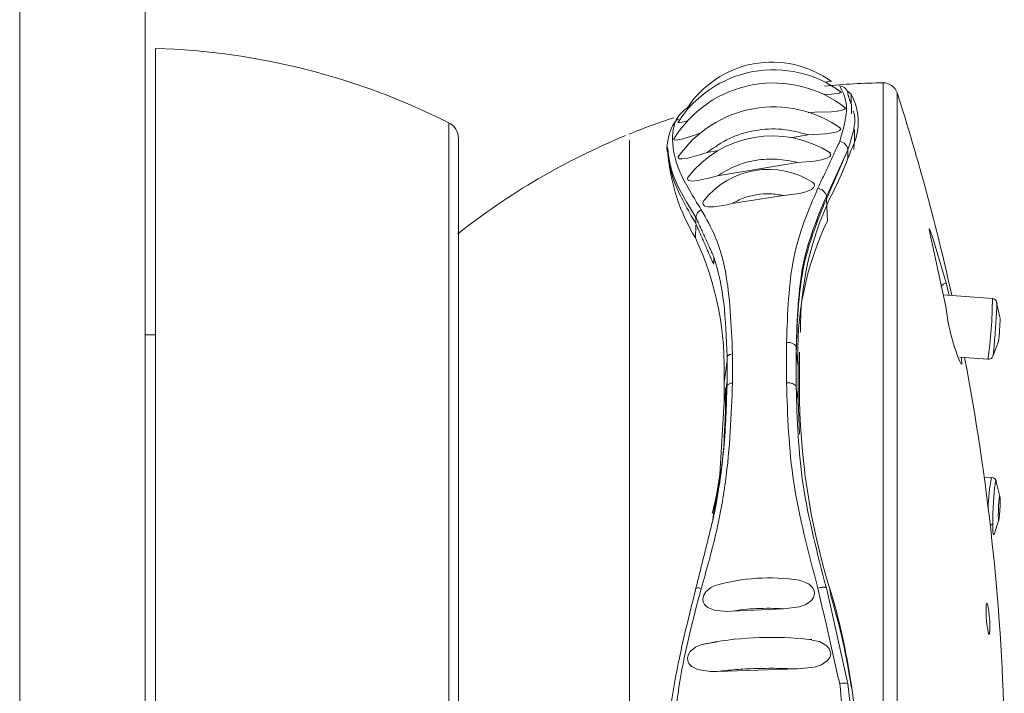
# Model space of a CAD drawing. Header units: millimetres. Extents: x 304.56 to 304.84, y 269.15 to 270.6.
# Tile 2 of 4: x 304.6292 to 304.6696, y 269.6 to 269.6277. Entities that reach past the tile are written whole.
import ezdxf

# ---------------------------------------------------------------- set-up
doc = ezdxf.new("R2010")
doc.units = ezdxf.units.MM
doc.layers.add('SANINDUSA', color=3, linetype='Continuous')

msp = doc.modelspace()

# ---------------------------------------------------------------- linework, layer by layer
at = {"layer": 'SANINDUSA', "lineweight": 15}
for p, q in [((304.6291724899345, 269.1764336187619), (304.6291724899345, 270.5661390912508)), ((304.63432954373, 270.5661390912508), (304.63432954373, 269.1764336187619)), ((304.6347527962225, 269.566079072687), (304.6347527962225, 269.6264936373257)), ((304.6633196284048, 269.6246180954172), (304.6631553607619, 269.624748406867)), ((304.6646306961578, 269.6250829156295), (304.6646306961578, 269.567489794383)), ((304.6633279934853, 269.6238090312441), (304.6633196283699, 269.6246180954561)), ((304.665211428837, 269.6246658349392), (304.665211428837, 269.5679068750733)), ((304.6615604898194, 269.6238466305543), (304.6618261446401, 269.6238730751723)), ((304.6467959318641, 269.5716250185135), (304.6467959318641, 269.6234437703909)), ((304.66345900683, 269.6226287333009), (304.663458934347, 269.6231688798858)), ((304.6471927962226, 269.5697723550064), (304.6471927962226, 269.6228003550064)), ((304.660811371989, 269.6228201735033), (304.6615547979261, 269.6229504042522)), ((304.6557830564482, 269.6224288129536), (304.6557830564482, 269.6223175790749)), ((304.663189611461, 269.6219849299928), (304.6631856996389, 269.6223282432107)), ((304.6634379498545, 269.6226101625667), (304.6634269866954, 269.6223468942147)), ((304.6557643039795, 269.6223158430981), (304.6557643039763, 269.6223112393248)), ((304.6574091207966, 269.6222241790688), (304.6578579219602, 269.622302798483)), ((304.6578322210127, 269.621261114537), (304.6611222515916, 269.6218118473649)), ((304.6584139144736, 269.6201204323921), (304.6605468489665, 269.6204572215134)), ((304.6623012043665, 269.620307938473), (304.6623012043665, 269.6204191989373)), ((304.6623012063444, 269.6203079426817), (304.6623469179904, 269.6194195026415)), ((304.65694490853, 269.6195579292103), (304.65694490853, 269.6192881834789)), ((304.6569432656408, 269.619236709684), (304.6569267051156, 269.6187178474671)), ((304.6691211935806, 269.6162253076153), (304.667102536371, 269.6163735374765)), ((304.6694311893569, 269.6154594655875), (304.6692960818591, 269.6160509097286)), ((304.6347527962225, 269.6147363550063), (304.63432954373, 269.6147363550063)), ((304.6606667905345, 269.6144253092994), (304.6606667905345, 269.6127701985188)), ((304.658449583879, 269.6127618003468), (304.658449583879, 269.613957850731)), ((304.6610630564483, 269.614017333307), (304.6611408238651, 269.6134414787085)), ((304.6611960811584, 269.6125711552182), (304.6611960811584, 269.6140241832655)), ((304.6691416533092, 269.6138654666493), (304.6691947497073, 269.6140025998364)), ((304.6580981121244, 269.612783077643), (304.6582250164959, 269.6136739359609)), ((304.6582250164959, 269.6128381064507), (304.6582250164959, 269.6136739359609)), ((304.6611408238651, 269.6134414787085), (304.6611408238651, 269.6120361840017)), ((304.6677870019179, 269.6138165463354), (304.6689381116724, 269.6137320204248)), ((304.6582250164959, 269.6128381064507), (304.6580981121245, 269.6119900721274)), ((304.6580981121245, 269.6119900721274), (304.6580981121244, 269.612783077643)), ((304.6610630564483, 269.6125648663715), (304.6611408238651, 269.6120361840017)), ((304.6611408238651, 269.6120361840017), (304.6612001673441, 269.6106626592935)), ((304.6690852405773, 269.6088781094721), (304.6687839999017, 269.6088915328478)), ((304.6694254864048, 269.6080973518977), (304.6692732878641, 269.6086989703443)), ((304.6615954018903, 269.607868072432), (304.6616656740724, 269.6074568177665)), ((304.6576379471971, 269.6071561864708), (304.6576866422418, 269.6074164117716)), ((304.6569079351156, 269.6042006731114), (304.65694490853, 269.6043314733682)), ((304.6624808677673, 269.6040232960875), (304.6624348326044, 269.6043421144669)), ((304.6584139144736, 269.6033876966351), (304.6605468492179, 269.6034880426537)), ((304.6578322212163, 269.6009156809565), (304.6611222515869, 269.6010177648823)), ((304.6633313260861, 269.6002410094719), (304.6633196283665, 269.6004144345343))]:
    msp.add_line(p, q, dxfattribs=at)
at = {"layer": 'SANINDUSA', "lineweight": 15, "flags": 128}
for points in [[(304.66222077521, 269.6251069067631), (304.6623540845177, 269.6251186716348), (304.6624395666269, 269.6251332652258), (304.662479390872, 269.6251512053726), (304.6624684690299, 269.6251637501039)], [(304.6621984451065, 269.6245961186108), (304.6622657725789, 269.6245986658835), (304.6625205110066, 269.6246147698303), (304.66274557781, 269.6246412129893), (304.6628385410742, 269.6246635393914), (304.6628855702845, 269.6246929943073), (304.6628747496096, 269.624721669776)], [(304.6618261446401, 269.6238730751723), (304.6625098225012, 269.6238969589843), (304.6627398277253, 269.6239182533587), (304.6629404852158, 269.6239543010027), (304.6630305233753, 269.6239875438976), (304.6630718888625, 269.6240304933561), (304.6630560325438, 269.6240710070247)], [(304.656232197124, 269.6234889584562), (304.6562208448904, 269.6234760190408), (304.6562294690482, 269.6234523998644), (304.6562714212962, 269.6234479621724), (304.6563788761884, 269.6234654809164), (304.6565996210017, 269.6235271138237)], [(304.6615547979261, 269.6229504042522), (304.6622657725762, 269.6229901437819), (304.6625205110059, 269.6230221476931), (304.6627455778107, 269.6230747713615), (304.6628385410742, 269.6231174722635), (304.6628855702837, 269.6231714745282), (304.6628747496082, 269.6232219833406), (304.6628315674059, 269.6232611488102)], [(304.6560653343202, 269.6228039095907), (304.6560487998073, 269.6227801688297), (304.6560558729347, 269.6227439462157), (304.6560977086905, 269.622729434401), (304.6562040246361, 269.6227350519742), (304.6564252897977, 269.6227850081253), (304.656881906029, 269.6229305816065), (304.6571486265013, 269.6230245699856)], [(304.6562514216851, 269.6220836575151), (304.6562208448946, 269.62203284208), (304.6562294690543, 269.6219877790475), (304.6562714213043, 269.6219647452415), (304.6563788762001, 269.6219575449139), (304.6566065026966, 269.6219916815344), (304.65709384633, 269.6221240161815), (304.6574091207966, 269.6222241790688)], [(304.6611222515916, 269.6218118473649), (304.6618178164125, 269.6218716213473), (304.6621039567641, 269.6219208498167), (304.6623540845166, 269.6220012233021), (304.6624395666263, 269.622056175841), (304.662479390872, 269.6221220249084), (304.6624647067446, 269.6221817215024), (304.66241278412, 269.622233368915)], [(304.6566349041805, 269.6212340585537), (304.6565982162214, 269.6211578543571), (304.6566103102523, 269.6211041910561), (304.6566559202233, 269.6210715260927), (304.6567708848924, 269.6210504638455), (304.6570114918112, 269.6210669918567), (304.6575277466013, 269.6211783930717), (304.6578322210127, 269.621261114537)], [(304.6605468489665, 269.6204572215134), (304.6612022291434, 269.6205414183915), (304.661463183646, 269.6206058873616), (304.6616886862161, 269.6207040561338), (304.6617774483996, 269.6207782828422), (304.6618149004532, 269.6208634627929), (304.6617951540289, 269.6209372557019), (304.6617346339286, 269.6210004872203)], [(304.6572651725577, 269.6202410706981), (304.6572300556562, 269.6201479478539), (304.6572481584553, 269.6200806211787), (304.6573037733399, 269.6200338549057), (304.6574351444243, 269.61999613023), (304.6576922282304, 269.6199935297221), (304.6582215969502, 269.620078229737), (304.6584139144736, 269.6201204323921)], [(304.66722003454, 269.6168676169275), (304.6666926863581, 269.6186666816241), (304.666566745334, 269.6190246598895), (304.666540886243, 269.6190794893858), (304.66652928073, 269.6190869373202), (304.6665282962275, 269.6190588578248), (304.6665359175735, 269.6190007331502), (304.6665616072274, 269.6188619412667), (304.666669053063, 269.6183630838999), (304.6672200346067, 269.6158342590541)], [(304.6673481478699, 269.6163555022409), (304.6672802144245, 269.6166382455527), (304.6672200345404, 269.6168676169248)], [(304.6606667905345, 269.6144253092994), (304.660741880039, 269.6144251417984), (304.6608152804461, 269.6144152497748), (304.660883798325, 269.6143960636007), (304.6609444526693, 269.6143684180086), (304.6609946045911, 269.6143335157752), (304.6610320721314, 269.6142928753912), (304.6610552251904, 269.6142482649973), (304.6610630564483, 269.6142016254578)], [(304.6691947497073, 269.6140025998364), (304.669250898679, 269.6141476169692), (304.669368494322, 269.6144574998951)], [(304.6678603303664, 269.6135333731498), (304.667850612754, 269.6137484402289), (304.6678421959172, 269.6138124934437)], [(304.6581830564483, 269.6125608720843), (304.6581692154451, 269.6116839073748), (304.6581166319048, 269.6107983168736)], [(304.6580981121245, 269.6119900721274), (304.6579313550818, 269.60900156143), (304.6576570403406, 269.6072762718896)], [(304.6694413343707, 269.6079014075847), (304.6694384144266, 269.608035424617), (304.6694300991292, 269.6081050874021), (304.6694176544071, 269.6080997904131), (304.6694029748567, 269.6080203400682), (304.6693882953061, 269.6078788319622), (304.6693758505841, 269.6076968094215), (304.6693675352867, 269.6075019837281), (304.6693646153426, 269.6073240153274), (304.6693675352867, 269.6071899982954), (304.6693758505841, 269.60712033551), (304.6693882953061, 269.6071256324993), (304.6694029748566, 269.6072050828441), (304.6694176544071, 269.6073465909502), (304.6694300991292, 269.6075286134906), (304.6694384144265, 269.6077234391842), (304.6694413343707, 269.6079014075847)], [(304.6691868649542, 269.6065402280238), (304.6693214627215, 269.6069292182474), (304.6693899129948, 269.6071308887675)], [(304.6605468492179, 269.6034880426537), (304.6612022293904, 269.6035671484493), (304.6614631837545, 269.603663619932), (304.6616886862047, 269.6038273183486), (304.6617774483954, 269.6039567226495), (304.6618149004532, 269.6041083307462), (304.6617951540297, 269.604241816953), (304.6617346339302, 269.6043581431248), (304.6615926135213, 269.604496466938), (304.6613184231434, 269.6046286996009), (304.6611879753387, 269.6046476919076)], [(304.6577342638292, 269.6044468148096), (304.6575523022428, 269.604361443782), (304.6573479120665, 269.6041878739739), (304.6572651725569, 269.6040540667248), (304.6572300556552, 269.6039021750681), (304.6572481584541, 269.6037730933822), (304.6573037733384, 269.6036645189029), (304.6574351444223, 269.6035398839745), (304.6576922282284, 269.6034283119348), (304.6582215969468, 269.6033788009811), (304.6584139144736, 269.6033876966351), (304.6584139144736, 269.6033876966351)], [(304.668913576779, 269.6027089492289), (304.6689404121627, 269.6025538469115), (304.6689670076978, 269.6024595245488), (304.6689903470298, 269.6024368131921), (304.6690076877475, 269.6024882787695), (304.6690170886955, 269.6026071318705), (304.6690176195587, 269.6027789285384), (304.6690093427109, 269.6029841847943), (304.668993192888, 269.6032006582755), (304.668970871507, 269.6034050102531), (304.6689631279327, 269.6034617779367), (304.6689362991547, 269.6036168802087), (304.6689096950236, 269.6037112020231), (304.6688863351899, 269.603733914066), (304.6688689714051, 269.6036824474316), (304.6688595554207, 269.6035635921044), (304.6688590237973, 269.603391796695), (304.6688673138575, 269.6031865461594), (304.6688834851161, 269.6029700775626), (304.6689058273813, 269.6027657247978), (304.668913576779, 269.6027089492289)], [(304.6578313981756, 269.6021359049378), (304.6571854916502, 269.6020222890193), (304.6569342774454, 269.6019108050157), (304.6567152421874, 269.6017328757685), (304.6566361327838, 269.6016109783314), (304.6565982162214, 269.6014694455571), (304.6566103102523, 269.6013462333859), (304.6566559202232, 269.6012443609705), (304.6567708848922, 269.6011196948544), (304.6570114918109, 269.6009938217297), (304.6575277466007, 269.6009114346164), (304.6578322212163, 269.6009156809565)], [(304.6611222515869, 269.6010177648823), (304.6618178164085, 269.6010915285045), (304.6621039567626, 269.6011897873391), (304.6623540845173, 269.6013624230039), (304.6624395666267, 269.6014816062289), (304.6624793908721, 269.6016233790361), (304.6624647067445, 269.6017505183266), (304.6624127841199, 269.6018595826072), (304.6622829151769, 269.6019975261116), (304.6620147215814, 269.6021436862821), (304.6617066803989, 269.6022052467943)], [(304.6617096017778, 269.6022205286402), (304.6616157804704, 269.6022314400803), (304.661358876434, 269.6022482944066)]]:
    msp.add_lwpolyline(points, dxfattribs=at)
at = {"layer": 'SANINDUSA', "lineweight": 15}
for centre, radius, start, end in [((304.6338705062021, 269.5977071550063), 0.02880000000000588, 63.3333126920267, 88.24446510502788), ((304.6601325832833, 269.6209738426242), 0.004643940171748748, 53.14401071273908, 147.9026892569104), ((304.6600688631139, 269.6217846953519), 0.004146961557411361, 53.91457497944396, 147.3675026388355), ((304.6601278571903, 269.6203016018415), 0.004774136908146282, 51.53836300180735, 149.1482190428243), ((304.6650757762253, 269.5962863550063), 0.02879999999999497, 90.88549390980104, 95.67974457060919), ((304.6628414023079, 269.6246074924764), 0.0003443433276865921, 0.9365090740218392, 88.64907186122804), ((304.6646399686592, 269.6244829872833), 0.0006000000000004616, 17.74288892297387, 90.88549390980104), ((304.6612185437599, 269.6234755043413), 0.002391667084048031, 331.4622059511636, 28.53779389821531), ((304.5765160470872, 269.5962863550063), 0.09312500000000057, 12.44038807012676, 17.74288892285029), ((304.660140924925, 269.6193180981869), 0.004774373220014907, 54.66285186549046, 145.4515213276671), ((304.6650230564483, 269.5962863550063), 0.02879999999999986, 108.1745546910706, 112.08701112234), ((304.6464727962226, 269.6228003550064), 0.0007200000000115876, 0, 63.33331269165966), ((304.6650230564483, 269.5962863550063), 0.02879999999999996, 112.3803415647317, 128.3171670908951), ((304.6600826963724, 269.6185126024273), 0.004390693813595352, 56.90285440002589, 142.5268693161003), ((304.6493302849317, 269.6272612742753), 0.01483207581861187, 332.0708668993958, 340.5929476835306), ((304.662819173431, 269.6223036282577), 0.0003673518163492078, 3.842067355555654, 85.26136925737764), ((304.6636321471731, 269.6228268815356), 0.007864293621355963, 184.9188795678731, 211.499589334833), ((304.6599236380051, 269.6181388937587), 0.003388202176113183, 56.48286574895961, 142.2428100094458), ((304.6739403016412, 269.6149195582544), 0.01270741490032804, 154.8790697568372, 180.3175790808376), ((304.657328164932, 269.6195237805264), 0.0003847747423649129, 115.5132823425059, 174.9083115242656), ((304.673519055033, 269.6140547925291), 0.01239341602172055, 154.3503070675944, 182.8365587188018), ((304.6452465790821, 269.6133294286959), 0.01286314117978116, 357.5656778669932, 24.76539938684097), ((304.6693012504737, 269.6126869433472), 0.004670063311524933, 116.4649634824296, 119.5683850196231), ((304.6503750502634, 269.6163484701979), 0.0187465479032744, 351.977053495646, 359.6235708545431), ((304.6690916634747, 269.6160033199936), 0.0002224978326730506, 348.6812550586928, 82.19949913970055), ((304.675124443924, 269.6167104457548), 0.00795282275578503, 186.3252909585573, 203.5665083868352), ((304.6594081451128, 269.6157005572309), 0.01003691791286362, 352.8658028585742, 358.4381943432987), ((304.6584943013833, 269.6135836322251), 0.000376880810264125, 96.81428792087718, 135.7479915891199), ((304.6689645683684, 269.6139158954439), 0.000184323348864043, 261.4966342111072, 343.8479745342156), ((304.5765160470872, 269.5962863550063), 0.09312500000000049, 1.476779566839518, 10.84147733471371), ((304.6892174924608, 269.6125815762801), 0.02802141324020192, 180.0213080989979, 197.1000804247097), ((304.6406371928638, 269.6113594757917), 0.01748844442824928, 347.6623978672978, 358.1612110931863), ((304.6747322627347, 269.6076363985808), 0.005781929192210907, 167.5987171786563, 180.2924704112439), ((304.6690791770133, 269.6086646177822), 0.0002110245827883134, 359.162258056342, 89.02392446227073), ((304.6689971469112, 269.6070908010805), 0.0001765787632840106, 281.451389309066, 321.521396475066), ((304.6599472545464, 269.5967366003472), 0.008019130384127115, 81.08725902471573, 106.0115590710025), ((304.6570413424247, 269.6040445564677), 0.0003026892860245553, 66.41841544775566, 108.5776984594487), ((304.6372800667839, 269.5966119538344), 0.02631572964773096, 8.308012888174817, 17.08240070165), ((304.6380828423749, 269.5965505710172), 0.02551676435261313, 8.315737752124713, 17.02898890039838), ((304.6600026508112, 269.5887152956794), 0.01360078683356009, 84.27714277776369, 101.7181930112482), ((304.663019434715, 269.5997854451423), 0.0006500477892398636, 75.1805833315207, 105.1523906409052), ((304.6367441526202, 269.5965910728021), 0.02684909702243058, 351.8131442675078, 8.186855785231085)]:
    msp.add_arc(centre, radius, start, end, dxfattribs=at)
for points, knots in [([(304.6628495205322, 269.6249517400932), (304.6629911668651, 269.6246825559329), (304.6632744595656, 269.6241441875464), (304.6629911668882, 269.6231612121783), (304.6628495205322, 269.6226697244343)], [0, 0, 0, 0, 0.4999999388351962, 1, 1, 1, 1]), ([(304.6571624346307, 269.6198710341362), (304.6568275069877, 269.6204102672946), (304.6561576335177, 269.6214887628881), (304.6559094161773, 269.6227661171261), (304.6560889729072, 269.6237075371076), (304.6565884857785, 269.6240525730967), (304.6567653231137, 269.6241747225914)], [0, 0, 0, 0, 0.28183504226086, 0.5636853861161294, 0.8455360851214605, 1, 1, 1, 1]), ([(304.6562329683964, 269.6236021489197), (304.6561792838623, 269.6235667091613), (304.655827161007, 269.6233342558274), (304.6556851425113, 269.6220810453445), (304.6557830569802, 269.6224288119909), (304.6557830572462, 269.6224288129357)], [0, 0, 0, 0, 0.1524593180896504, 0.9999976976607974, 1, 1, 1, 1]), ([(304.6631860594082, 269.6223293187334), (304.6633544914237, 269.6228674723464), (304.6635588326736, 269.6235203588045), (304.663427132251, 269.6238588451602), (304.6634039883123, 269.6239183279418)], [0, 0, 0, 0, 0.8242683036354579, 0.9999999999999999, 0.9999999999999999, 0.9999999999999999, 0.9999999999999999]), ([(304.6574091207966, 269.6222241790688), (304.6577045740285, 269.6224329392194), (304.6582934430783, 269.6228490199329), (304.6593639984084, 269.6231634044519), (304.6604843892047, 269.6232318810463), (304.6611973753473, 269.6230443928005), (304.6615547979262, 269.6229504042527)], [0, 0, 0, 0, 0.2511814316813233, 0.5006307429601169, 0.7496643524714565, 1, 1, 1, 1]), ([(304.6542230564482, 269.6227236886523), (304.6542230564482, 269.6226941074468), (304.6542230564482, 269.6226274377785), (304.6542230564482, 269.6213129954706), (304.6542230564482, 269.6190565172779), (304.6542230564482, 269.6158942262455), (304.6542230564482, 269.6119866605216), (304.6542230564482, 269.6074735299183), (304.6542230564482, 269.6025310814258), (304.6542230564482, 269.5973484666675), (304.6542230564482, 269.5921251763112), (304.6542230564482, 269.5870614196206), (304.6542230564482, 269.5823535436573), (304.6542230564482, 269.5781759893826), (304.6542230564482, 269.5747134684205), (304.6542230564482, 269.5720088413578), (304.6542230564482, 269.5710047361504), (304.6542230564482, 269.5705026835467)], [0, 0, 0, 0, 0.05389968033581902, 0.1214782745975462, 0.1890568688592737, 0.2566354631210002, 0.3242140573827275, 0.3917926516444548, 0.4593712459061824, 0.5269498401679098, 0.5945284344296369, 0.6621070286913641, 0.7296856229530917, 0.7972642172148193, 0.8648428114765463, 0.9324214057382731, 1, 1, 1, 1]), ([(304.6557830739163, 269.6222249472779), (304.6557736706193, 269.622255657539), (304.6557548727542, 269.6223170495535), (304.6557736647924, 269.6223557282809), (304.6557830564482, 269.6223750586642)], [0, 0, 0, 0, 0.5002321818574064, 1, 1, 1, 1]), ([(304.6557830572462, 269.6224288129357), (304.6558331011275, 269.6220142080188), (304.6559331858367, 269.621185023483), (304.6566076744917, 269.6201002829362), (304.65694490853, 269.6195579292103)], [0, 0, 0, 0, 0.5000152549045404, 1, 1, 1, 1]), ([(304.65694490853, 269.6192881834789), (304.6566081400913, 269.6198724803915), (304.6559346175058, 269.6210410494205), (304.6558335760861, 269.6218920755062), (304.6557830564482, 269.6223175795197)], [0, 0, 0, 0, 0.500010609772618, 1, 1, 1, 1]), ([(304.6578322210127, 269.621261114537), (304.6580731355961, 269.6214073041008), (304.658553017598, 269.6216985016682), (304.6593948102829, 269.6219236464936), (304.6602710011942, 269.6219854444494), (304.6608378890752, 269.6218698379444), (304.6611222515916, 269.6218118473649)], [0, 0, 0, 0, 0.2513170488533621, 0.5006028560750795, 0.7494922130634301, 1, 1, 1, 1]), ([(304.6619539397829, 269.6207532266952), (304.6615674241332, 269.6198514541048), (304.6607942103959, 269.6180474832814), (304.6607092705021, 269.6156328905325), (304.6606667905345, 269.6144253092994)], [0, 0, 0, 0, 0.4998820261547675, 1, 1, 1, 1]), ([(304.6623012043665, 269.6204191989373), (304.6622948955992, 269.6204524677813), (304.6622845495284, 269.6205070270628), (304.6622411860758, 269.6205799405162), (304.6621918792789, 269.620637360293), (304.6621310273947, 269.6206856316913), (304.6620517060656, 269.6207298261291), (304.6619909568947, 269.6207443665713), (304.6619539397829, 269.6207532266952)], [0, 0, 0, 0, 0.2149901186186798, 0.352573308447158, 0.5003442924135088, 0.6481913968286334, 0.7856277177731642, 1, 1, 1, 1]), ([(304.6584139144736, 269.6201204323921), (304.658573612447, 269.6202037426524), (304.6588913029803, 269.6203694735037), (304.6594331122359, 269.6205011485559), (304.6599946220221, 269.620543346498), (304.6603622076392, 269.6204860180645), (304.6605468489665, 269.6204572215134)], [0, 0, 0, 0, 0.2516497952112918, 0.5006122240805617, 0.7491533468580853, 1, 1, 1, 1]), ([(304.6610630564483, 269.6142016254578), (304.6611036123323, 269.6153874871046), (304.6611847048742, 269.6177586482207), (304.6619290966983, 269.6195324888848), (304.6623012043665, 269.6204191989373)], [0, 0, 0, 0, 0.5001185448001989, 1, 1, 1, 1]), ([(304.6610630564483, 269.6140173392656), (304.6611042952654, 269.6152038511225), (304.6611867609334, 269.6175765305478), (304.6619297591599, 269.6193975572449), (304.6623012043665, 269.620307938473)], [0, 0, 0, 0, 0.5000725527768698, 0.9999999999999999, 0.9999999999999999, 0.9999999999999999, 0.9999999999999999]), ([(304.6584495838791, 269.6139578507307), (304.6583987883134, 269.6151355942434), (304.6583225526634, 269.616903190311), (304.6577924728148, 269.6187761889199), (304.6573724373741, 269.6195061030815), (304.6571624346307, 269.6198710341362)], [0, 0, 0, 0, 0.4996017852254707, 0.7498187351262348, 1, 1, 1, 1]), ([(304.6576919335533, 269.6179004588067), (304.6576922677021, 269.617900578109), (304.6576950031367, 269.6179015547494), (304.6578828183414, 269.617243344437), (304.658139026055, 269.6161382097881), (304.6581942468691, 269.6146128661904), (304.6582220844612, 269.6138439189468)], [0, 0, 0, 0, 0.0009428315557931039, 0.007718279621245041, 0.4997767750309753, 1, 1, 1, 1]), ([(304.6693054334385, 269.61601918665), (304.6693041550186, 269.6159599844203), (304.6693015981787, 269.6158415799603), (304.6692819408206, 269.6154875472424), (304.6692538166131, 269.6150650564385), (304.6692204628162, 269.6146256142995), (304.6691867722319, 269.6142333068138), (304.6691596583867, 269.6139719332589), (304.6691439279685, 269.6138479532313), (304.6691417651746, 269.6138642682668), (304.6691417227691, 269.6138645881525)], [0, 0, 0, 0, 0.1424501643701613, 0.2849003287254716, 0.4273504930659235, 0.5698006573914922, 0.7122508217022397, 0.8547009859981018, 0.9971511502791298, 1, 1, 1, 1]), ([(304.6571624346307, 269.6043219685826), (304.657372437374, 269.6050585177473), (304.6577924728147, 269.6065317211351), (304.6583225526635, 269.6094377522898), (304.6583987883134, 269.6114326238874), (304.6584495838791, 269.6127618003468)], [0, 0, 0, 0, 0.2501812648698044, 0.5003982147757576, 1, 1, 1, 1]), ([(304.6582220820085, 269.6126552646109), (304.6581961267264, 269.6118123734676), (304.6581571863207, 269.6105477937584), (304.65796389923, 269.6089669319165), (304.6578392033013, 269.6081640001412), (304.6577684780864, 269.6077581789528), (304.6577310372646, 269.6075540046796), (304.6577116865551, 269.6074511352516), (304.657701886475, 269.6073995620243), (304.6576968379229, 269.6073732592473), (304.6576943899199, 269.6073603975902), (304.6576930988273, 269.6073537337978), (304.6576924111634, 269.6073501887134), (304.657692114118, 269.6073486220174), (304.6576919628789, 269.6073478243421)], [0, 0, 0, 0, 0.4998657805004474, 0.7499427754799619, 0.8750052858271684, 0.937545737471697, 0.9688173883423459, 0.9844513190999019, 0.9922670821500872, 0.9961645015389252, 0.998143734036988, 0.9990704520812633, 0.9995267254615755, 0.9999999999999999, 0.9999999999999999, 0.9999999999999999, 0.9999999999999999]), ([(304.658449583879, 269.6127618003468), (304.6584260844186, 269.6127572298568), (304.6583790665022, 269.6127480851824), (304.658316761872, 269.612724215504), (304.6582627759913, 269.6126943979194), (304.6582371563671, 269.6126699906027), (304.6582243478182, 269.6126577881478)], [0, 0, 0, 0, 0.2498227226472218, 0.4998473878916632, 0.7499483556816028, 1, 1, 1, 1]), ([(304.6610630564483, 269.6125669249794), (304.6610615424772, 269.6125809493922), (304.6610585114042, 269.6126090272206), (304.661034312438, 269.6126494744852), (304.6609967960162, 269.6126864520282), (304.6609462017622, 269.6127183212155), (304.6608850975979, 269.6127437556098), (304.660816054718, 269.6127614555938), (304.6607420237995, 269.6127714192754), (304.6606918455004, 269.612770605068), (304.6606667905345, 269.6127701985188)], [0, 0, 0, 0, 0.1248247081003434, 0.2499075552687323, 0.3750064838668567, 0.5000076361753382, 0.6249984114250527, 0.7501066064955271, 0.8752235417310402, 1, 1, 1, 1]), ([(304.6606667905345, 269.6127701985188), (304.6607092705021, 269.611423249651), (304.6607942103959, 269.6087299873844), (304.6615674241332, 269.6057998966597), (304.6619539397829, 269.6043351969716)], [0, 0, 0, 0, 0.5001179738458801, 1, 1, 1, 1]), ([(304.6542230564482, 269.5701526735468), (304.6542230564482, 269.5702221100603), (304.6542230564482, 269.5705139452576), (304.6542230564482, 269.5720515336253), (304.6542230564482, 269.5747056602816), (304.6542230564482, 269.5782620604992), (304.6542230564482, 269.5824915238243), (304.6542230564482, 269.5872565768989), (304.6542230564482, 269.5923663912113), (304.6542230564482, 269.5976303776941), (304.6542230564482, 269.6028308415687), (304.6542230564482, 269.6078237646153), (304.6542230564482, 269.6107474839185), (304.6542230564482, 269.6122093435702)], [0, 0, 0, 0, 0.03027636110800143, 0.1272487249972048, 0.2242210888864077, 0.321193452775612, 0.4181658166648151, 0.5151381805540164, 0.612110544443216, 0.7090829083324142, 0.8060552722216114, 0.9030276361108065, 1, 1, 1, 1]), ([(304.6576127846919, 269.6073939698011), (304.6577087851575, 269.6077950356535), (304.6581475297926, 269.6096280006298), (304.6581567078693, 269.6112712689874), (304.6581638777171, 269.61255497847)], [0, 0, 0, 0, 0.2188071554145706, 1, 1, 1, 1]), ([(304.6623012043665, 269.6043411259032), (304.6619290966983, 269.6057717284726), (304.6611847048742, 269.6086336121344), (304.6611036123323, 269.6112556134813), (304.6610630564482, 269.6125669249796)], [0, 0, 0, 0, 0.4998814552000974, 1, 1, 1, 1]), ([(304.6692867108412, 269.6086605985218), (304.6692847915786, 269.6086797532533), (304.6692771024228, 269.6087564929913), (304.6692534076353, 269.6087218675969), (304.6692206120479, 269.6085503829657), (304.6691869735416, 269.6082255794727), (304.6691588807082, 269.6078133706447), (304.6691392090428, 269.607364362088), (304.669136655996, 269.6071087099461), (304.6691353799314, 269.6069809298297)], [0, 0, 0, 0, 0.05249185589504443, 0.21029849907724, 0.3682490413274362, 0.5263360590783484, 0.6843694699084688, 0.8422414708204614, 1, 1, 1, 1]), ([(304.6691353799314, 269.6069809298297), (304.6691366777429, 269.6068731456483), (304.6691392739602, 269.606657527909), (304.6691582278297, 269.6064966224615), (304.6691771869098, 269.606526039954), (304.6691864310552, 269.6065403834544)], [0, 0, 0, 0, 0.3387036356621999, 0.6775624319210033, 1, 1, 1, 1]), ([(304.6569449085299, 269.6043314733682), (304.6566288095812, 269.6030686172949), (304.655996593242, 269.6005428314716), (304.6556851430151, 269.5978910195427), (304.6557830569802, 269.5965793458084), (304.6557830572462, 269.5965793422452)], [0, 0, 0, 0, 0.499984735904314, 0.9999986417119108, 0.9999999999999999, 0.9999999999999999, 0.9999999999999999, 0.9999999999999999]), ([(304.6571624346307, 269.5888312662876), (304.6568283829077, 269.5900962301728), (304.6561602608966, 269.5926262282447), (304.6558988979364, 269.5965831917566), (304.65616026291, 269.6005378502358), (304.656828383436, 269.6030606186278), (304.6571624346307, 269.6043219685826)], [0, 0, 0, 0, 0.2499931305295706, 0.5000001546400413, 0.7500068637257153, 1, 1, 1, 1]), ([(304.6623012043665, 269.6043411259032), (304.6622945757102, 269.604350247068), (304.6622839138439, 269.6043649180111), (304.6622398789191, 269.6043749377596), (304.6621917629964, 269.6043775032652), (304.6621327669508, 269.604373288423), (304.6620537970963, 269.6043621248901), (304.6619921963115, 269.6043455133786), (304.6619539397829, 269.6043351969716)], [0, 0, 0, 0, 0.2221430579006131, 0.3573061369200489, 0.5003374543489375, 0.6433943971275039, 0.7785337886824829, 1, 1, 1, 1]), ([(304.6584139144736, 269.6033876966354), (304.6585736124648, 269.6034125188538), (304.6588913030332, 269.6034618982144), (304.6594331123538, 269.6035011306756), (304.6599946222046, 269.6035137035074), (304.6603622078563, 269.6034966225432), (304.6605468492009, 269.6034880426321)], [0, 0, 0, 0, 0.251649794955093, 0.500612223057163, 0.7491533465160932, 1, 1, 1, 1]), ([(304.6578322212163, 269.6009156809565), (304.6580731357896, 269.6009427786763), (304.6585530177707, 269.6009967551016), (304.6593948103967, 269.6010384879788), (304.660271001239, 269.6010499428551), (304.6608378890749, 269.6010285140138), (304.6611222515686, 269.6010177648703)], [0, 0, 0, 0, 0.25131704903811, 0.5006028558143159, 0.7494922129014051, 1, 1, 1, 1]), ([(304.6628495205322, 269.6004128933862), (304.6629911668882, 269.599141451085), (304.6632744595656, 269.5965985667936), (304.6629911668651, 269.5940506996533), (304.6628495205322, 269.5927767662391)], [0, 0, 0, 0, 0.5000000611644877, 1, 1, 1, 1]), ([(304.663186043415, 269.592770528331), (304.6633245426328, 269.5940454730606), (304.6636015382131, 269.5965953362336), (304.6633245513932, 269.5991393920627), (304.6631860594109, 269.600411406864)], [0, 0, 0, 0, 0.5000051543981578, 0.9999999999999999, 0.9999999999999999, 0.9999999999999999, 0.9999999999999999])]:
    msp.add_open_spline(points, degree=3, knots=knots, dxfattribs=at)
for points in [[(304.6632991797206, 269.624252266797), (304.6631860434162, 269.6246127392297)], [(304.6628495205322, 269.6226697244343), (304.6619539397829, 269.6207532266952)], [(304.6631860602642, 269.6223292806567), (304.6623012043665, 269.6203079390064)], [(304.6623012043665, 269.6204191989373), (304.6631856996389, 269.6223282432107)], [(304.65694490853, 269.6195579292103), (304.6576829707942, 269.6179298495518)], [(304.65694490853, 269.6192881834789), (304.6576725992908, 269.6176342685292)], [(304.6576725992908, 269.6176342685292), (304.6576829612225, 269.6179297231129)], [(304.6582250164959, 269.6136739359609), (304.6582243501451, 269.6138466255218)], [(304.6610630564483, 269.6142016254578), (304.6610630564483, 269.6125669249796)], [(304.6582243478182, 269.6126577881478), (304.6582250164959, 269.6128381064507)], [(304.657682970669, 269.6073015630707), (304.65694490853, 269.6043314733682)], [(304.6576829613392, 269.6073015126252), (304.6576725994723, 269.6072439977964)], [(304.6619539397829, 269.6043351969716), (304.6628495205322, 269.6004128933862)], [(304.6631856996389, 269.600413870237), (304.6623012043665, 269.6043411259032)]]:
    msp.add_open_spline(points, degree=1, dxfattribs=at)

doc.saveas('drawing.dxf')
